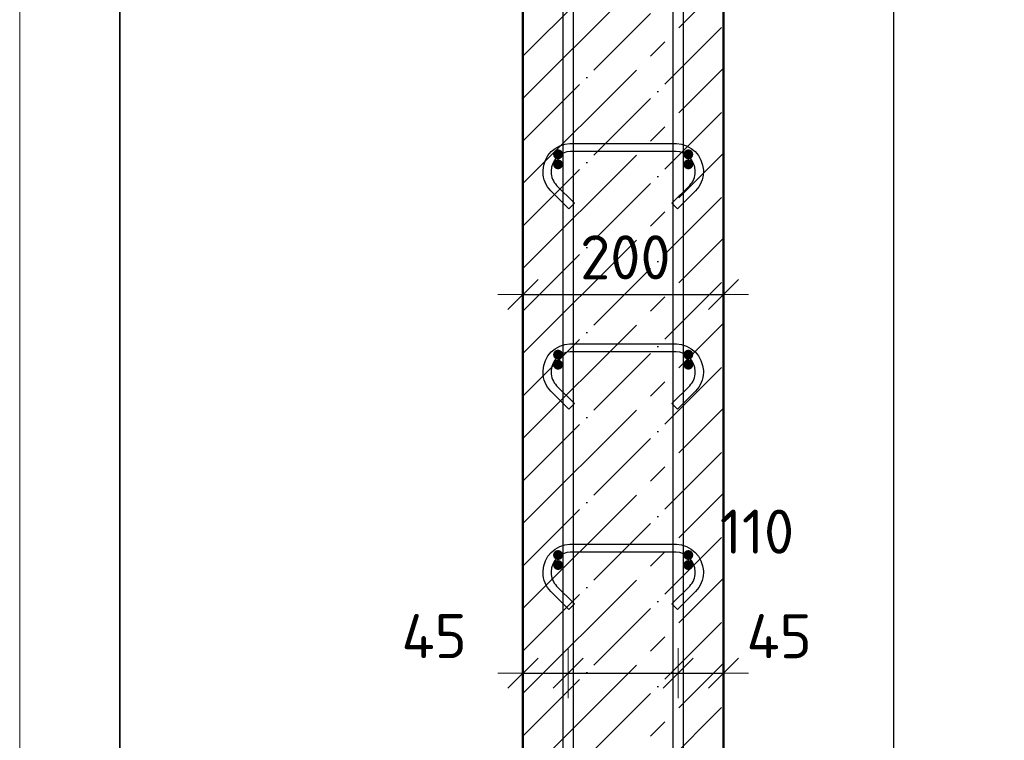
# Model space of a CAD drawing. Header units: millimetres. Extents: x -19950 to 69837, y -2757 to 40090.
# Tile 19 of 136: x -15338 to -14355, y 7478 to 8197. Entities that reach past the tile are written whole.
import ezdxf

# ---------------------------------------------------------------- set-up
doc = ezdxf.new("R2010")
doc.units = ezdxf.units.MM
doc.header["$PDMODE"] = 65
doc.linetypes.add('______11', pattern=[100, 80, -10, 0, -10])
doc.linetypes.add('______5', pattern=[220, 160, -20, 20, -20])
for name, color, linetype, lineweight in [('Standard', 7, 'Continuous', 25), ('Арм.стержн. Арматура края', 96, 'Continuous', 35), ('Арм.стержн. вертикальными 1', 22, 'Continuous', 35), ('Арм.стержн.горизонт. 1', 180, 'Continuous', 35), ('Размерная линия_ общее', 7, 'Continuous', 13)]:
    doc.layers.add(name, color=color, linetype=linetype, lineweight=lineweight)
doc.layers.add('Арм.стержн.Стяжки', color=7, linetype='Continuous', lineweight=35, true_color=0x501e0f)
doc.styles.add('ISOCPEUR', font='ISOCPEUR')
doc.dimstyles.new('DIMSTYLE_7', dxfattribs={"dimtxt": 44, "dimasz": 50, "dimexe": 0, "dimexo": 0, "dimgap": 22, "dimtad": 2, "dimdec": 0, "dimrnd": 5, "dimzin": 12, "dimdsep": 46, "dimtxsty": 'ISOCPEUR', "dimblk1": 'ALL_ML_STRICH', "dimblk2": 'ALL_ML_STRICH', "dimsah": 1, "dimcen": 0, "dimclrd": 7, "dimclre": 256, "dimclrt": 7, "dimadec": 0, "dimazin": 0, "dimtfac": 1, "dimtdec": 0, "dimtix": 1, "dimtmove": 2, "dimatfit": 3, "dimfxl": 0, "dimtzin": 0, "dimlwd": 0, "dimlwe": -3, "dimarcsym": 0})
doc.dimstyles.new('DIMSTYLE_9', dxfattribs={"dimtxt": 44, "dimasz": 50, "dimexe": 0, "dimexo": 0.001, "dimgap": 22, "dimtad": 2, "dimdec": 0, "dimrnd": 5, "dimzin": 12, "dimdsep": 46, "dimtxsty": 'ISOCPEUR', "dimblk1": 'ALL_ML_STRICH', "dimblk2": 'ALL_ML_STRICH', "dimsah": 1, "dimcen": 0, "dimse1": 1, "dimse2": 1, "dimclrd": 7, "dimclre": 256, "dimclrt": 7, "dimadec": 0, "dimazin": 0, "dimtfac": 1, "dimtdec": 0, "dimtix": 1, "dimtmove": 2, "dimatfit": 3, "dimfxl": 0, "dimtvp": 1.2, "dimtzin": 0, "dimlwd": 0, "dimlwe": -3, "dimarcsym": 0})

# ---------------------------------------------------------------- blocks, each defined once
blk = doc.blocks.new('ALL_ML_STRICH')
at = {"color": 0, "linetype": 'ByBlock', "lineweight": -2}
for p, q in [((0, -0.5), (0, 0.5)), ((-0.3, -0.3), (0.3, 0.3)), ((-1, 0), (0.5, 0))]:
    blk.add_line(p, q, dxfattribs=at)
blk = doc.blocks.new('*D99')
at = {"layer": 'DEFPOINTS', "color": 7, "linetype": 'Continuous', "lineweight": 13, "transparency": 33554687}
for p in [(-14835.32, 7922.79), (-14635.32, 7921.93), (-14835.32, 7913.38)]:
    blk.add_point(p, dxfattribs=at)
at = {"layer": 'Размерная линия_ общее', "color": 253, "linetype": 'Continuous', "lineweight": -2, "true_color": 0xa0a0a0, "transparency": 33554687}
for p, q in [((-14835.32, 7922.79), (-14835.32, 7922.79)), ((-14635.32, 7922.79), (-14635.32, 7922.79))]:
    blk.add_line(p, q, dxfattribs=at)
at = {"layer": 'Размерная линия_ общее', "color": 7, "linetype": 'Continuous', "lineweight": -2, "transparency": 33554687}
blk.add_line((-14835.32, 7922.79), (-14635.32, 7922.79), dxfattribs=at)
at = {"layer": 'Размерная линия_ общее', "color": 7, "linetype": 'Continuous', "lineweight": 13, "transparency": 33554687, "xscale": 50, "yscale": 50, "zscale": 50, "rotation": 180}
blk.add_blockref('ALL_ML_STRICH', (-14835.32, 7922.79), dxfattribs=at)
at = {"layer": 'Размерная линия_ общее', "color": 7, "linetype": 'Continuous', "lineweight": 13, "transparency": 33554687, "xscale": 50, "yscale": 50, "zscale": 50}
blk.add_blockref('ALL_ML_STRICH', (-14635.32, 7922.79), dxfattribs=at)
at = {"layer": 'Размерная линия_ общее', "color": 7, "linetype": 'Continuous', "lineweight": 13, "transparency": 33554687, "insert": (-14733.12, 7959.79), "char_height": 44, "width": 132, "attachment_point": 5, "style": 'ISOCPEUR'}
blk.add_mtext('\\A1;{200}', dxfattribs=at)
blk = doc.blocks.new('*D100')
at = {"layer": 'DEFPOINTS', "color": 7, "linetype": 'Continuous', "lineweight": 13, "transparency": 33554687}
for p in [(-14790.32, 7546.92), (-14835.32, 7544.58), (-14835.32, 7535.18)]:
    blk.add_point(p, dxfattribs=at)
at = {"layer": 'Размерная линия_ общее', "color": 7, "linetype": 'Continuous', "lineweight": -2, "transparency": 33554687}
blk.add_line((-14835.32, 7544.58), (-14790.32, 7544.58), dxfattribs=at)
at = {"layer": 'Размерная линия_ общее', "color": 7, "linetype": 'Continuous', "lineweight": 13, "transparency": 33554687, "xscale": 50, "yscale": 50, "zscale": 50, "rotation": 180}
blk.add_blockref('ALL_ML_STRICH', (-14835.32, 7544.58), dxfattribs=at)
at = {"layer": 'Размерная линия_ общее', "color": 7, "linetype": 'Continuous', "lineweight": 13, "transparency": 33554687, "xscale": 50, "yscale": 50, "zscale": 50}
blk.add_blockref('ALL_ML_STRICH', (-14790.32, 7544.58), dxfattribs=at)
at = {"layer": 'Размерная линия_ общее', "color": 7, "linetype": 'Continuous', "lineweight": 13, "transparency": 33554687, "insert": (-14923.96, 7581.67), "char_height": 44, "width": 88, "attachment_point": 5, "style": 'ISOCPEUR'}
blk.add_mtext('\\A1;{45}', dxfattribs=at)
blk = doc.blocks.new('*D101')
at = {"layer": 'DEFPOINTS', "color": 7, "linetype": 'Continuous', "lineweight": 13, "transparency": 33554687}
for p in [(-14790.32, 7546.92), (-14680.32, 7550.86), (-14790.32, 7544.58)]:
    blk.add_point(p, dxfattribs=at)
at = {"layer": 'Размерная линия_ общее', "color": 7, "linetype": 'Continuous', "lineweight": -2, "transparency": 33554687}
blk.add_line((-14790.32, 7544.58), (-14680.32, 7544.58), dxfattribs=at)
at = {"layer": 'Размерная линия_ общее', "color": 7, "linetype": 'Continuous', "lineweight": 13, "transparency": 33554687, "xscale": 50, "yscale": 50, "zscale": 50, "rotation": 180}
blk.add_blockref('ALL_ML_STRICH', (-14790.32, 7544.58), dxfattribs=at)
at = {"layer": 'Размерная линия_ общее', "color": 7, "linetype": 'Continuous', "lineweight": 13, "transparency": 33554687, "xscale": 50, "yscale": 50, "zscale": 50}
blk.add_blockref('ALL_ML_STRICH', (-14680.32, 7544.58), dxfattribs=at)
at = {"layer": 'Размерная линия_ общее', "color": 7, "linetype": 'Continuous', "lineweight": 13, "transparency": 33554687, "insert": (-14601.8, 7685.95), "char_height": 44, "width": 132, "attachment_point": 5, "style": 'ISOCPEUR'}
blk.add_mtext('\\A1;{110}', dxfattribs=at)
blk = doc.blocks.new('*D102')
at = {"layer": 'DEFPOINTS', "color": 7, "linetype": 'Continuous', "lineweight": 13, "transparency": 33554687}
for p in [(-14680.32, 7550.86), (-14680.32, 7544.58), (-14635.32, 7543.73)]:
    blk.add_point(p, dxfattribs=at)
at = {"layer": 'Размерная линия_ общее', "color": 7, "linetype": 'Continuous', "lineweight": -2, "transparency": 33554687}
blk.add_line((-14680.32, 7544.58), (-14635.32, 7544.58), dxfattribs=at)
at = {"layer": 'Размерная линия_ общее', "color": 7, "linetype": 'Continuous', "lineweight": 13, "transparency": 33554687, "xscale": 50, "yscale": 50, "zscale": 50, "rotation": 180}
blk.add_blockref('ALL_ML_STRICH', (-14680.32, 7544.58), dxfattribs=at)
at = {"layer": 'Размерная линия_ общее', "color": 7, "linetype": 'Continuous', "lineweight": 13, "transparency": 33554687, "xscale": 50, "yscale": 50, "zscale": 50}
blk.add_blockref('ALL_ML_STRICH', (-14635.32, 7544.58), dxfattribs=at)
at = {"layer": 'Размерная линия_ общее', "color": 7, "linetype": 'Continuous', "lineweight": 13, "transparency": 33554687, "insert": (-14579.66, 7581.56), "char_height": 44, "width": 88, "attachment_point": 5, "style": 'ISOCPEUR'}
blk.add_mtext('\\A1;{45}', dxfattribs=at)
blk = doc.blocks.new('*D273')
at = {"layer": 'DEFPOINTS', "color": 7, "linetype": 'Continuous', "lineweight": 13, "transparency": 33554687}
for p in [(-14635.32, 9912.61), (-14587.39, 6792.61), (-14258.09, 6792.61)]:
    blk.add_point(p, dxfattribs=at)
at = {"layer": 'Размерная линия_ общее', "color": 253, "linetype": 'Continuous', "lineweight": -2, "true_color": 0xa0a0a0, "transparency": 33554687}
for p, q in [((-14615.32, 9912.61), (-14258.09, 9912.61)), ((-14567.39, 6792.61), (-14258.09, 6792.61))]:
    blk.add_line(p, q, dxfattribs=at)
at = {"layer": 'Размерная линия_ общее', "color": 7, "linetype": 'Continuous', "lineweight": -2, "transparency": 33554687}
blk.add_line((-14258.09, 6792.61), (-14258.09, 9912.61), dxfattribs=at)
at = {"layer": 'Размерная линия_ общее', "color": 7, "linetype": 'Continuous', "lineweight": 13, "transparency": 33554687, "xscale": 50, "yscale": 50, "zscale": 50}
for p, rotation in [((-14258.09, 9912.61), 90), ((-14258.09, 6792.61), 270)]:
    blk.add_blockref('ALL_ML_STRICH', p, dxfattribs=dict(at, rotation=rotation))
at = {"layer": 'Размерная линия_ общее', "color": 7, "linetype": 'Continuous', "lineweight": 13, "transparency": 33554687, "insert": (-14295.09, 8359.21), "char_height": 44, "width": 176, "attachment_point": 5, "rotation": 90, "style": 'ISOCPEUR'}
blk.add_mtext('\\A1;{3120}', dxfattribs=at)
blk = doc.blocks.new('*D277')
at = {"layer": 'DEFPOINTS', "color": 7, "linetype": 'Continuous', "lineweight": 13, "transparency": 33554687}
for p in [(-14670.32, 9452.61), (-14670.32, 7252.61), (-14465.32, 7252.61)]:
    blk.add_point(p, dxfattribs=at)
at = {"layer": 'Размерная линия_ общее', "color": 253, "linetype": 'Continuous', "lineweight": -2, "true_color": 0xa0a0a0, "transparency": 33554687}
for p, q in [((-14650.32, 9452.61), (-14465.32, 9452.61)), ((-14650.32, 7252.61), (-14465.32, 7252.61))]:
    blk.add_line(p, q, dxfattribs=at)
at = {"layer": 'Размерная линия_ общее', "color": 7, "linetype": 'Continuous', "lineweight": -2, "transparency": 33554687}
blk.add_line((-14465.32, 7252.61), (-14465.32, 9452.61), dxfattribs=at)
at = {"layer": 'Размерная линия_ общее', "color": 7, "linetype": 'Continuous', "lineweight": 13, "transparency": 33554687, "xscale": 50, "yscale": 50, "zscale": 50}
for p, rotation in [((-14465.32, 9452.61), 90), ((-14465.32, 7252.61), 270)]:
    blk.add_blockref('ALL_ML_STRICH', p, dxfattribs=dict(at, rotation=rotation))
at = {"layer": 'Размерная линия_ общее', "color": 7, "linetype": 'Continuous', "lineweight": 13, "transparency": 33554687, "insert": (-14524.32, 8208.61), "char_height": 44, "width": 2.2, "attachment_point": 1, "rotation": 90, "line_spacing_factor": 0.60241, "style": 'ISOCPEUR'}
blk.add_mtext('\\W0.91;11х200=2200', dxfattribs=at)

msp = doc.modelspace()

# ---------------------------------------------------------------- hatches: boundary and pattern name
at = {"layer": 'Арм.стержн. Арматура края', "linetype": 'Continuous', "lineweight": 50, "transparency": 33554687}
for points in [[(-14795.32, 8062.61), (-14795.7, 8064.53), (-14796.79, 8066.15), (-14798.41, 8067.23), (-14800.32, 8067.61), (-14802.23, 8067.23), (-14803.86, 8066.15), (-14804.94, 8064.53), (-14805.32, 8062.61), (-14804.94, 8060.7), (-14803.86, 8059.08), (-14802.23, 8057.99), (-14800.32, 8057.61), (-14798.41, 8057.99), (-14796.79, 8059.08), (-14795.7, 8060.7)], [(-14665.32, 8062.61), (-14665.7, 8064.53), (-14666.79, 8066.15), (-14668.41, 8067.23), (-14670.32, 8067.61), (-14672.23, 8067.23), (-14673.86, 8066.15), (-14674.94, 8064.53), (-14675.32, 8062.61), (-14674.94, 8060.7), (-14673.86, 8059.08), (-14672.23, 8057.99), (-14670.32, 8057.61), (-14668.41, 8057.99), (-14666.79, 8059.08), (-14665.7, 8060.7)], [(-14795.32, 7862.61), (-14795.7, 7864.53), (-14796.79, 7866.15), (-14798.41, 7867.23), (-14800.32, 7867.61), (-14802.23, 7867.23), (-14803.86, 7866.15), (-14804.94, 7864.53), (-14805.32, 7862.61), (-14804.94, 7860.7), (-14803.86, 7859.08), (-14802.23, 7857.99), (-14800.32, 7857.61), (-14798.41, 7857.99), (-14796.79, 7859.08), (-14795.7, 7860.7)], [(-14665.32, 7862.61), (-14665.7, 7864.53), (-14666.79, 7866.15), (-14668.41, 7867.23), (-14670.32, 7867.61), (-14672.23, 7867.23), (-14673.86, 7866.15), (-14674.94, 7864.53), (-14675.32, 7862.61), (-14674.94, 7860.7), (-14673.86, 7859.08), (-14672.23, 7857.99), (-14670.32, 7857.61), (-14668.41, 7857.99), (-14666.79, 7859.08), (-14665.7, 7860.7)], [(-14795.32, 7662.61), (-14795.7, 7664.53), (-14796.79, 7666.15), (-14798.41, 7667.23), (-14800.32, 7667.61), (-14802.23, 7667.23), (-14803.86, 7666.15), (-14804.94, 7664.53), (-14805.32, 7662.61), (-14804.94, 7660.7), (-14803.86, 7659.08), (-14802.23, 7657.99), (-14800.32, 7657.61), (-14798.41, 7657.99), (-14796.79, 7659.08), (-14795.7, 7660.7)], [(-14665.32, 7662.61), (-14665.7, 7664.53), (-14666.79, 7666.15), (-14668.41, 7667.23), (-14670.32, 7667.61), (-14672.23, 7667.23), (-14673.86, 7666.15), (-14674.94, 7664.53), (-14675.32, 7662.61), (-14674.94, 7660.7), (-14673.86, 7659.08), (-14672.23, 7657.99), (-14670.32, 7657.61), (-14668.41, 7657.99), (-14666.79, 7659.08), (-14665.7, 7660.7)]]:
    msp.add_hatch(color=4, dxfattribs=at).paths.add_polyline_path(points)
at = {"layer": 'Арм.стержн.горизонт. 1', "linetype": 'Continuous', "lineweight": 50, "transparency": 33554687}
for points in [[(-14795.32, 8052.61), (-14795.7, 8054.53), (-14796.79, 8056.15), (-14798.41, 8057.23), (-14800.32, 8057.61), (-14802.23, 8057.23), (-14803.86, 8056.15), (-14804.94, 8054.53), (-14805.32, 8052.61), (-14804.94, 8050.7), (-14803.86, 8049.08), (-14802.23, 8047.99), (-14800.32, 8047.61), (-14798.41, 8047.99), (-14796.79, 8049.08), (-14795.7, 8050.7)], [(-14665.32, 8052.61), (-14665.7, 8054.53), (-14666.79, 8056.15), (-14668.41, 8057.23), (-14670.32, 8057.61), (-14672.23, 8057.23), (-14673.86, 8056.15), (-14674.94, 8054.53), (-14675.32, 8052.61), (-14674.94, 8050.7), (-14673.86, 8049.08), (-14672.23, 8047.99), (-14670.32, 8047.61), (-14668.41, 8047.99), (-14666.79, 8049.08), (-14665.7, 8050.7)], [(-14795.32, 7852.61), (-14795.7, 7854.53), (-14796.79, 7856.15), (-14798.41, 7857.23), (-14800.32, 7857.61), (-14802.23, 7857.23), (-14803.86, 7856.15), (-14804.94, 7854.53), (-14805.32, 7852.61), (-14804.94, 7850.7), (-14803.86, 7849.08), (-14802.23, 7847.99), (-14800.32, 7847.61), (-14798.41, 7847.99), (-14796.79, 7849.08), (-14795.7, 7850.7)], [(-14665.32, 7852.61), (-14665.7, 7854.53), (-14666.79, 7856.15), (-14668.41, 7857.23), (-14670.32, 7857.61), (-14672.23, 7857.23), (-14673.86, 7856.15), (-14674.94, 7854.53), (-14675.32, 7852.61), (-14674.94, 7850.7), (-14673.86, 7849.08), (-14672.23, 7847.99), (-14670.32, 7847.61), (-14668.41, 7847.99), (-14666.79, 7849.08), (-14665.7, 7850.7)], [(-14795.32, 7652.61), (-14795.7, 7654.53), (-14796.79, 7656.15), (-14798.41, 7657.23), (-14800.32, 7657.61), (-14802.23, 7657.23), (-14803.86, 7656.15), (-14804.94, 7654.53), (-14805.32, 7652.61), (-14804.94, 7650.7), (-14803.86, 7649.08), (-14802.23, 7647.99), (-14800.32, 7647.61), (-14798.41, 7647.99), (-14796.79, 7649.08), (-14795.7, 7650.7)], [(-14665.32, 7652.61), (-14665.7, 7654.53), (-14666.79, 7656.15), (-14668.41, 7657.23), (-14670.32, 7657.61), (-14672.23, 7657.23), (-14673.86, 7656.15), (-14674.94, 7654.53), (-14675.32, 7652.61), (-14674.94, 7650.7), (-14673.86, 7649.08), (-14672.23, 7647.99), (-14670.32, 7647.61), (-14668.41, 7647.99), (-14666.79, 7649.08), (-14665.7, 7650.7)]]:
    msp.add_hatch(color=4, dxfattribs=at).paths.add_polyline_path(points)

# ---------------------------------------------------------------- linework, layer by layer
at = {"layer": 'Standard', "color": 52, "linetype": 'Continuous', "lineweight": -3, "transparency": 33554687}
for p, q in [((-15237.56, 10172.83), (-15237.56, 6462.45)), ((-15237.56, 6462.45), (-15237.56, 10172.83))]:
    msp.add_line(p, q, dxfattribs=at)
at = {"layer": 'Standard', "color": 7, "linetype": 'Continuous', "lineweight": 50, "transparency": 33554687}
for p, q in [((-14835.32, 9912.61), (-14835.32, 6792.61)), ((-14635.32, 6792.61), (-14635.32, 9912.61))]:
    msp.add_line(p, q, dxfattribs=at)
at = {"layer": 'Standard', "color": 7, "linetype": '______11', "lineweight": -3, "transparency": 33554687}
for p, q in [((-14835.32, 8160.64), (-14635.32, 8360.64)), ((-14835.32, 8075.78), (-14635.32, 8275.78)), ((-14835.32, 7990.93), (-14635.32, 8190.93)), ((-14835.32, 7906.08), (-14635.32, 8106.08)), ((-14835.32, 7821.22), (-14635.32, 8021.22)), ((-14835.32, 7736.37), (-14635.32, 7936.37)), ((-14835.32, 7651.52), (-14635.32, 7851.52)), ((-14835.32, 7566.67), (-14635.32, 7766.67)), ((-14835.32, 7481.81), (-14635.32, 7681.81)), ((-14835.32, 7396.96), (-14635.32, 7596.96)), ((-14835.32, 7312.11), (-14635.32, 7512.11))]:
    msp.add_line(p, q, dxfattribs=at)
at = {"layer": 'Standard', "color": 7, "linetype": '______5', "lineweight": -3, "transparency": 33554687}
for p, q in [((-14835.32, 8118.21), (-14635.32, 8318.21)), ((-14835.32, 8033.36), (-14635.32, 8233.36)), ((-14835.32, 7948.5), (-14635.32, 8148.5)), ((-14835.32, 7863.65), (-14635.32, 8063.65)), ((-14835.32, 7778.8), (-14635.32, 7978.8)), ((-14835.32, 7693.94), (-14635.32, 7893.94)), ((-14835.32, 7609.09), (-14635.32, 7809.09)), ((-14835.32, 7524.24), (-14635.32, 7724.24)), ((-14835.32, 7439.39), (-14635.32, 7639.39)), ((-14835.32, 7354.53), (-14635.32, 7554.53))]:
    msp.add_line(p, q, dxfattribs=at)
at = {"layer": 'Standard', "color": 7, "linetype": 'Continuous', "lineweight": 13, "transparency": 33554687}
msp.add_lwpolyline([(-15337.56, 6362.45), (-14229.34, 6362.45), (-14229.34, 10272.83), (-15337.56, 10272.83), (-15337.56, 6362.45)], dxfattribs=at)
at = {"layer": 'Арм.стержн. вертикальными 1', "color": 4, "linetype": 'Continuous', "lineweight": 25, "transparency": 33554687}
for points in [[(-14795.32, 6792.61), (-14795.32, 10003.57), (-14795.95, 10008.09), (-14797.46, 10012.67), (-14799.81, 10016.86), (-14802.66, 10020.28), (-14806.07, 10023.13), (-14810.26, 10025.47), (-14814.84, 10026.98), (-14819.36, 10027.61), (-15100.32, 10027.61), (-15100.32, 10037.61), (-14818.67, 10037.61), (-14812.57, 10036.76), (-14806.22, 10034.67), (-14800.37, 10031.4), (-14795.56, 10027.38), (-14791.54, 10022.56), (-14788.26, 10016.72), (-14786.17, 10010.37), (-14785.32, 10004.27), (-14785.32, 6792.61), (-14795.32, 6792.61)], [(-14795.32, 6792.61), (-14795.32, 10003.57), (-14795.95, 10008.09), (-14797.46, 10012.67), (-14799.81, 10016.86), (-14802.66, 10020.28), (-14806.07, 10023.13), (-14810.26, 10025.47), (-14814.84, 10026.98), (-14819.36, 10027.61), (-15100.32, 10027.61), (-15100.32, 10037.61), (-14818.67, 10037.61), (-14812.57, 10036.76), (-14806.22, 10034.67), (-14800.37, 10031.4), (-14795.56, 10027.38), (-14791.54, 10022.56), (-14788.26, 10016.72), (-14786.17, 10010.37), (-14785.32, 10004.27), (-14785.32, 6792.61), (-14795.32, 6792.61)], [(-14685.32, 6792.61), (-14685.32, 10004.27), (-14684.47, 10010.37), (-14682.38, 10016.72), (-14679.1, 10022.56), (-14675.08, 10027.38), (-14670.27, 10031.4), (-14664.42, 10034.67), (-14658.07, 10036.76), (-14651.97, 10037.61), (-14370.32, 10037.61), (-14370.32, 10027.61), (-14651.28, 10027.61), (-14655.8, 10026.98), (-14660.38, 10025.47), (-14664.57, 10023.13), (-14667.98, 10020.28), (-14670.83, 10016.86), (-14673.18, 10012.67), (-14674.69, 10008.09), (-14675.32, 10003.57), (-14675.32, 6792.61), (-14685.32, 6792.61)], [(-14685.32, 6792.61), (-14685.32, 10004.27), (-14684.47, 10010.37), (-14682.38, 10016.72), (-14679.1, 10022.56), (-14675.08, 10027.38), (-14670.27, 10031.4), (-14664.42, 10034.67), (-14658.07, 10036.76), (-14651.97, 10037.61), (-14370.32, 10037.61), (-14370.32, 10027.61), (-14651.28, 10027.61), (-14655.8, 10026.98), (-14660.38, 10025.47), (-14664.57, 10023.13), (-14667.98, 10020.28), (-14670.83, 10016.86), (-14673.18, 10012.67), (-14674.69, 10008.09), (-14675.32, 10003.57), (-14675.32, 6792.61), (-14685.32, 6792.61)]]:
    msp.add_lwpolyline(points, dxfattribs=at)
at = {"layer": 'Арм.стержн.Стяжки', "color": 40, "linetype": 'Continuous', "lineweight": 25, "transparency": 33554687}
for points in [[(-14789.53, 8008.09), (-14807.59, 8026.15), (-14809.25, 8028.06), (-14810.77, 8030.18), (-14812.1, 8032.43), (-14813.19, 8034.76), (-14814.07, 8037.18), (-14814.73, 8039.72), (-14815.14, 8042.29), (-14815.32, 8044.81), (-14815.32, 8046.8), (-14814.64, 8051.68), (-14812.97, 8056.76), (-14810.35, 8061.44), (-14807.13, 8065.29), (-14803.28, 8068.51), (-14798.61, 8071.13), (-14793.52, 8072.8), (-14788.64, 8073.48), (-14682, 8073.48), (-14677.12, 8072.8), (-14672.04, 8071.13), (-14667.36, 8068.51), (-14663.51, 8065.29), (-14660.29, 8061.44), (-14657.68, 8056.76), (-14656, 8051.68), (-14655.32, 8046.8), (-14655.32, 8044.81), (-14655.5, 8042.29), (-14655.92, 8039.72), (-14656.57, 8037.18), (-14657.45, 8034.76), (-14658.54, 8032.43), (-14659.87, 8030.18), (-14661.4, 8028.06), (-14663.05, 8026.15), (-14681.11, 8008.09), (-14686.77, 8013.75), (-14668.91, 8031.61), (-14667.67, 8033.03), (-14666.58, 8034.55), (-14665.63, 8036.16), (-14664.85, 8037.83), (-14664.22, 8039.55), (-14663.75, 8041.36), (-14663.45, 8043.22), (-14663.32, 8045.1), (-14663.32, 8046.25), (-14663.83, 8049.86), (-14665.03, 8053.53), (-14666.91, 8056.88), (-14669.19, 8059.61), (-14671.92, 8061.89), (-14675.28, 8063.77), (-14678.94, 8064.98), (-14682.55, 8065.48), (-14788.09, 8065.48), (-14791.71, 8064.98), (-14795.37, 8063.77), (-14798.72, 8061.89), (-14801.45, 8059.61), (-14803.73, 8056.88), (-14805.61, 8053.53), (-14806.82, 8049.86), (-14807.32, 8046.25), (-14807.32, 8045.1), (-14807.19, 8043.22), (-14806.89, 8041.36), (-14806.42, 8039.55), (-14805.8, 8037.83), (-14805.02, 8036.16), (-14804.07, 8034.55), (-14802.97, 8033.03), (-14801.73, 8031.61), (-14783.87, 8013.75), (-14789.53, 8008.09)], [(-14789.53, 7808.09), (-14807.59, 7826.15), (-14809.25, 7828.06), (-14810.77, 7830.18), (-14812.1, 7832.43), (-14813.19, 7834.76), (-14814.07, 7837.18), (-14814.73, 7839.72), (-14815.14, 7842.29), (-14815.32, 7844.81), (-14815.32, 7846.8), (-14814.64, 7851.68), (-14812.97, 7856.76), (-14810.35, 7861.44), (-14807.13, 7865.29), (-14803.28, 7868.51), (-14798.61, 7871.13), (-14793.52, 7872.8), (-14788.64, 7873.48), (-14682, 7873.48), (-14677.12, 7872.8), (-14672.04, 7871.13), (-14667.36, 7868.51), (-14663.51, 7865.29), (-14660.29, 7861.44), (-14657.68, 7856.76), (-14656, 7851.68), (-14655.32, 7846.8), (-14655.32, 7844.81), (-14655.5, 7842.29), (-14655.92, 7839.72), (-14656.57, 7837.18), (-14657.45, 7834.76), (-14658.54, 7832.43), (-14659.87, 7830.18), (-14661.4, 7828.06), (-14663.05, 7826.15), (-14681.11, 7808.09), (-14686.77, 7813.75), (-14668.91, 7831.61), (-14667.67, 7833.03), (-14666.58, 7834.55), (-14665.63, 7836.16), (-14664.85, 7837.83), (-14664.22, 7839.55), (-14663.75, 7841.36), (-14663.45, 7843.22), (-14663.32, 7845.1), (-14663.32, 7846.25), (-14663.83, 7849.86), (-14665.03, 7853.53), (-14666.91, 7856.88), (-14669.19, 7859.61), (-14671.92, 7861.89), (-14675.28, 7863.77), (-14678.94, 7864.98), (-14682.55, 7865.48), (-14788.09, 7865.48), (-14791.71, 7864.98), (-14795.37, 7863.77), (-14798.72, 7861.89), (-14801.45, 7859.61), (-14803.73, 7856.88), (-14805.61, 7853.53), (-14806.82, 7849.86), (-14807.32, 7846.25), (-14807.32, 7845.1), (-14807.19, 7843.22), (-14806.89, 7841.36), (-14806.42, 7839.55), (-14805.8, 7837.83), (-14805.02, 7836.16), (-14804.07, 7834.55), (-14802.97, 7833.03), (-14801.73, 7831.61), (-14783.87, 7813.75), (-14789.53, 7808.09)], [(-14789.53, 7608.09), (-14807.59, 7626.15), (-14809.25, 7628.06), (-14810.77, 7630.18), (-14812.1, 7632.43), (-14813.19, 7634.76), (-14814.07, 7637.18), (-14814.73, 7639.72), (-14815.14, 7642.29), (-14815.32, 7644.81), (-14815.32, 7646.8), (-14814.64, 7651.68), (-14812.97, 7656.76), (-14810.35, 7661.44), (-14807.13, 7665.29), (-14803.28, 7668.51), (-14798.61, 7671.13), (-14793.52, 7672.8), (-14788.64, 7673.48), (-14682, 7673.48), (-14677.12, 7672.8), (-14672.04, 7671.13), (-14667.36, 7668.51), (-14663.51, 7665.29), (-14660.29, 7661.44), (-14657.68, 7656.76), (-14656, 7651.68), (-14655.32, 7646.8), (-14655.32, 7644.81), (-14655.5, 7642.29), (-14655.92, 7639.72), (-14656.57, 7637.18), (-14657.45, 7634.76), (-14658.54, 7632.43), (-14659.87, 7630.18), (-14661.4, 7628.06), (-14663.05, 7626.15), (-14681.11, 7608.09), (-14686.77, 7613.75), (-14668.91, 7631.61), (-14667.67, 7633.03), (-14666.58, 7634.55), (-14665.63, 7636.17), (-14664.85, 7637.83), (-14664.22, 7639.55), (-14663.75, 7641.36), (-14663.45, 7643.22), (-14663.32, 7645.1), (-14663.32, 7646.25), (-14663.83, 7649.86), (-14665.03, 7653.53), (-14666.91, 7656.88), (-14669.19, 7659.61), (-14671.92, 7661.89), (-14675.28, 7663.77), (-14678.94, 7664.98), (-14682.55, 7665.48), (-14788.09, 7665.48), (-14791.71, 7664.98), (-14795.37, 7663.77), (-14798.72, 7661.89), (-14801.45, 7659.61), (-14803.73, 7656.88), (-14805.61, 7653.53), (-14806.82, 7649.86), (-14807.32, 7646.25), (-14807.32, 7645.1), (-14807.19, 7643.22), (-14806.89, 7641.36), (-14806.42, 7639.55), (-14805.8, 7637.83), (-14805.02, 7636.17), (-14804.07, 7634.55), (-14802.97, 7633.03), (-14801.73, 7631.61), (-14783.87, 7613.75), (-14789.53, 7608.09)]]:
    msp.add_lwpolyline(points, dxfattribs=at)

# ---------------------------------------------------------------- dimensions: what is measured, and where the dimension line sits
at = {"layer": 'Размерная линия_ общее', "color": 7, "linetype": 'Continuous', "lineweight": 13, "transparency": 33554687}
dim = msp.add_linear_dim(base=(-14258.09, 9912.61), p1=(-14567.39, 6792.61), p2=(-14615.32, 9912.61), angle=90, dimstyle='DIMSTYLE_7', override={"dimpost": '<>', "dimclrd": 7, "dimclre": 253, "dimclrt": 7, "dimlwd": 0, "dimlwe": 65533}, dxfattribs=at)
dim.commit()
dim.dimension.update_dxf_attribs({"geometry": '*D273', "text_midpoint": (-14295.09, 8359.21), "dimtype": 160})
dim = msp.add_linear_dim(base=(-14465.32, 9452.61), p1=(-14650.32, 7252.61), p2=(-14650.32, 9452.61), angle=90, text='\\W0.91;11х200=2200', dimstyle='DIMSTYLE_7', override={"dimpost": '<>', "dimclrd": 7, "dimclre": 253, "dimclrt": 7, "dimlwd": 0, "dimlwe": 65533}, dxfattribs=at)
dim.commit()
dim.dimension.update_dxf_attribs({"geometry": '*D277', "text_midpoint": (-14487.32, 8352.61), "dimtype": 160})
for base, p1, p2, dimstyle, picture, middle in [((-14635.32, 7922.79), (-14835.32, 7922.79), (-14635.32, 7922.79), 'DIMSTYLE_7', '*D99', (-14733.12, 7959.79)), ((-14680.32, 7544.58), (-14790.32, 7546.92), (-14680.32, 7550.86), 'DIMSTYLE_9', '*D101', (-14601.8, 7685.95)), ((-14790.32, 7544.58), (-14835.32, 7535.18), (-14790.32, 7546.92), 'DIMSTYLE_9', '*D100', (-14923.96, 7581.67)), ((-14635.32, 7544.58), (-14680.32, 7550.86), (-14635.32, 7543.73), 'DIMSTYLE_9', '*D102', (-14579.66, 7581.56))]:
    dim = msp.add_linear_dim(base=base, p1=p1, p2=p2, dimstyle=dimstyle, override={"dimpost": '<>', "dimclrd": 7, "dimclre": 253, "dimclrt": 7, "dimlwd": 0, "dimlwe": 65533}, dxfattribs=at)
    dim.commit()
    dim.dimension.update_dxf_attribs({"geometry": picture, "text_midpoint": middle, "dimtype": 160})

doc.saveas('drawing.dxf')
